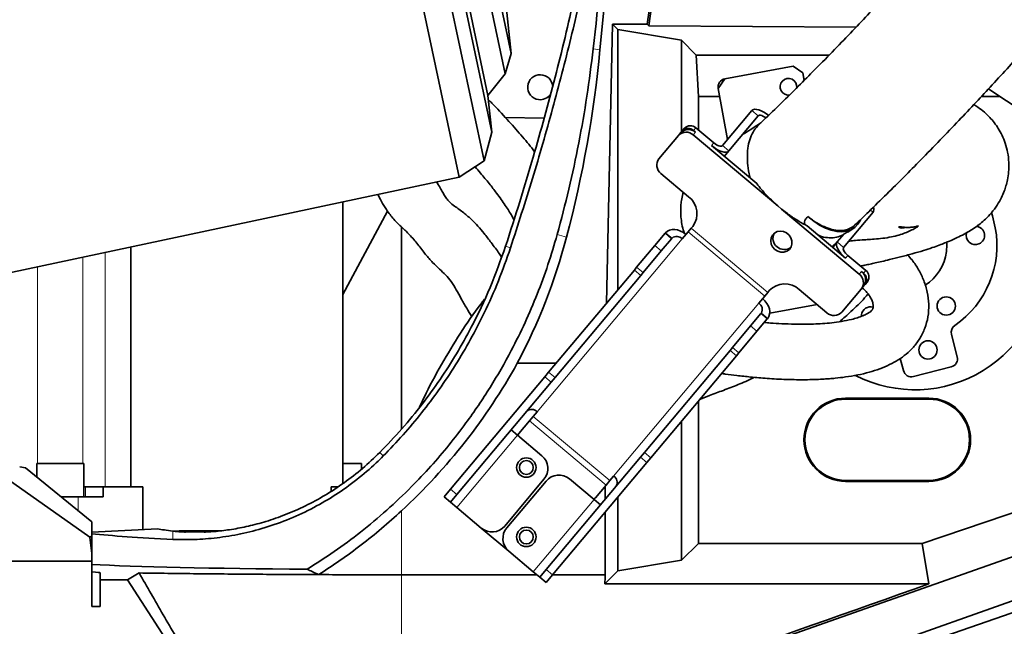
# Model space of a CAD drawing. Header units: millimetres. Extents: x 0 to 14900, y 0 to 10500.
# Tile 6 of 48: x 3296 to 3651, y 4925 to 5144. Entities that reach past the tile are written whole.
import ezdxf

# ---------------------------------------------------------------- set-up
doc = ezdxf.new("R2010")
doc.units = ezdxf.units.MM
doc.header["$LTSCALE"] = 25
doc.styles.add('SLDTEXTSTYLE0', font='TXT', dxfattribs={"width": 0.605})
doc.dimstyles.new('SLDDIMSTYLE0', dxfattribs={"dimtxt": 87.5, "dimasz": 87.5, "dimexe": 0, "dimexo": 0.0625, "dimgap": 21.875, "dimtad": 1, "dimdec": 0, "dimrnd": 1e-09, "dimzin": 12, "dimdsep": 46, "dimtxsty": 'SLDTEXTSTYLE0', "dimsah": 1, "dimcen": 0.09, "dimadec": 0, "dimazin": 3, "dimtfac": 1, "dimtofl": 0, "dimtmove": 0, "dimatfit": 3, "dimfxl": 1, "dimfrac": 2, "dimtolj": 1, "dimtzin": 12, "dimarcsym": 0})
doc.dimstyles.new('SLDDIMSTYLE1', dxfattribs={"dimtxt": 87.5, "dimasz": 87.5, "dimexe": 0, "dimexo": 0.0625, "dimgap": 21.875, "dimtad": 0, "dimtih": 1, "dimtoh": 1, "dimdec": 0, "dimrnd": 1e-09, "dimzin": 12, "dimdsep": 46, "dimtxsty": 'SLDTEXTSTYLE0', "dimsah": 1, "dimcen": 0.09, "dimadec": 0, "dimazin": 3, "dimtfac": 1, "dimtofl": 0, "dimtmove": 0, "dimatfit": 3, "dimfxl": 1, "dimfrac": 2, "dimtolj": 1, "dimtzin": 12, "dimarcsym": 0})

# ---------------------------------------------------------------- blocks, each defined once
blk = doc.blocks.new('_D')
at = {"color": 7, "linetype": 'Continuous', "lineweight": 0}
for p, q in [((2082.14, 5274.59), (2082.14, 3707.09)), ((3433.87, 4493.95), (3433.87, 3707.09)), ((2082.14, 3744.59), (3433.87, 3744.59))]:
    blk.add_line(p, q, dxfattribs=at)
at = {"color": 7, "linetype": 'Continuous', "lineweight": 18}
for points in [[(2082.14, 3744.59), (2169.64, 3732.09), (2169.64, 3757.09)], [(3433.87, 3744.59), (3346.37, 3757.09), (3346.37, 3732.09)]]:
    blk.add_solid(points, dxfattribs=at)
at = {"color": 7, "linetype": 'Continuous', "lineweight": 18, "insert": (2624.33, 3857.39), "char_height": 87.5, "attachment_point": 1, "style": 'SLDTEXTSTYLE0'}
blk.add_mtext('1352', dxfattribs=at)
blk = doc.blocks.new('_D_1')
at = {"color": 7, "linetype": 'Continuous', "lineweight": 0}
for p, q in [((1327.49, 5750.04), (1327.49, 3457.09)), ((3433.87, 4045.79), (3433.87, 3457.09)), ((1327.49, 3494.59), (3433.87, 3494.59))]:
    blk.add_line(p, q, dxfattribs=at)
at = {"color": 7, "linetype": 'Continuous', "lineweight": 18}
for points in [[(1327.49, 3494.59), (1414.99, 3482.09), (1414.99, 3507.09)], [(3433.87, 3494.59), (3346.37, 3507.09), (3346.37, 3482.09)]]:
    blk.add_solid(points, dxfattribs=at)
at = {"color": 7, "linetype": 'Continuous', "lineweight": 18, "insert": (2247, 3607.39), "char_height": 87.5, "attachment_point": 1, "style": 'SLDTEXTSTYLE0'}
blk.add_mtext('2106', dxfattribs=at)
blk = doc.blocks.new('_D_2')
at = {"color": 7, "linetype": 'Continuous', "lineweight": 0}
for p, q in [((4427.98, 5274.59), (4427.98, 3674.59)), ((3433.87, 4045.79), (3433.87, 3674.59)), ((4427.98, 3712.09), (3433.87, 3712.09))]:
    blk.add_line(p, q, dxfattribs=at)
at = {"color": 7, "linetype": 'Continuous', "lineweight": 18}
for points in [[(3433.87, 3712.09), (3521.37, 3699.59), (3521.37, 3724.59)], [(4427.98, 3712.09), (4340.48, 3724.59), (4340.48, 3699.59)]]:
    blk.add_solid(points, dxfattribs=at)
at = {"color": 7, "linetype": 'Continuous', "lineweight": 18, "insert": (3830.66, 3824.89), "char_height": 87.5, "attachment_point": 1, "style": 'SLDTEXTSTYLE0'}
blk.add_mtext('994', dxfattribs=at)
blk = doc.blocks.new('_D_3')
at = {"color": 7, "linetype": 'Continuous', "lineweight": 0}
for p, q in [((6281.38, 5372.64), (6281.38, 3420.51)), ((3433.87, 4045.79), (3433.87, 3420.51)), ((6281.38, 3458.01), (3433.87, 3458.01))]:
    blk.add_line(p, q, dxfattribs=at)
at = {"color": 7, "linetype": 'Continuous', "lineweight": 18}
for points in [[(3433.87, 3458.01), (3521.37, 3445.51), (3521.37, 3470.51)], [(6281.38, 3458.01), (6193.88, 3470.51), (6193.88, 3445.51)]]:
    blk.add_solid(points, dxfattribs=at)
at = {"color": 7, "linetype": 'Continuous', "lineweight": 18, "insert": (4723.95, 3570.8), "char_height": 87.5, "attachment_point": 1, "style": 'SLDTEXTSTYLE0'}
blk.add_mtext('2848', dxfattribs=at)

msp = doc.modelspace()

# ---------------------------------------------------------------- linework, layer by layer
at = {"color": 7, "linetype": 'Continuous', "lineweight": 35}
for p, q in [((3383.9523696, 5419.759625), (3454.6464544, 5087.1903144)), ((3394.5710658, 5418.0779233), (3463.6629616, 5093.045861)), ((3401.3370168, 5409.7228808), (3466.4454068, 5103.4306012)), ((3405.4488128, 5397.068606), (3465.0544351, 5116.6632401)), ((3414.2654194, 5392.5764578), (3471.2814947, 5124.3532126)), ((3419.2361515, 5386.7566239), (3473.4551633, 5131.691728)), ((3509.3542056, 5174.5923172), (3505.4008963, 5133.1095764)), ((3522.4319971, 5142.2730869), (3526.8899606, 5174.5923172)), ((3473.4551633, 5131.691728), (3470.6819835, 5158.0736349)), ((3522.9874533, 5141.6490905), (3524.532095, 5152.7804165)), ((3507.7400278, 5041.7783646), (3509.8679149, 5142.2730869)), ((3511.7838289, 5140.3571729), (3509.8679149, 5142.2730869)), ((3522.4319971, 5142.2730869), (3509.8679149, 5142.2730869)), ((3511.7838289, 5140.3571729), (3511.7838289, 5046.597579)), ((3534.7791346, 5136.4879366), (3511.7838289, 5140.3571729)), ((3522.4319971, 5142.2730869), (3522.9874533, 5141.6490905)), ((3522.9874533, 5141.6490905), (3597.6240379, 5141.2148782)), ((3540.0821888, 5131.1848824), (3534.7791346, 5136.4879366)), ((3534.7791346, 5136.4879366), (3534.7791346, 5103.56107)), ((3471.2814947, 5124.3532126), (3473.4551633, 5131.691728)), ((3540.0821888, 5131.1848824), (3587.9563987, 5131.1848824)), ((3540.8672282, 5116.2054394), (3540.0821888, 5131.1848824)), ((3550.3789749, 5122.6177764), (3574.9603476, 5127.1736645)), ((3578.4568189, 5124.7706064), (3574.9603476, 5127.1736645)), ((3578.4568189, 5124.7706064), (3578.9592142, 5122.0599241)), ((3465.0544351, 5116.6632401), (3471.2814947, 5124.3532126)), ((3550.3789749, 5122.6177764), (3547.9759168, 5119.1213051)), ((3551.3750359, 5100.7812995), (3547.9759168, 5119.1213051)), ((3645.383753, 5119.0367214), (3649.4673066, 5116.2054394)), ((3466.4454068, 5103.4306012), (3465.0544351, 5116.6632401)), ((3540.8672282, 5116.2054394), (3540.8672282, 5104.1424292)), ((3548.5163405, 5116.2054394), (3540.8672282, 5116.2054394)), ((3649.4673066, 5116.2054394), (3642.7533457, 5116.2054394)), ((3714.6801056, 5073.81712), (3649.4673066, 5116.2054394)), ((3560.0979551, 5111.1768697), (3549.5034575, 5098.5508392)), ((3485.2027428, 5108.4962283), (3471.3407806, 5108.6458027)), ((3562.3960884, 5109.2485069), (3551.8015909, 5096.6224764)), ((3463.6629616, 5093.045861), (3466.4454068, 5103.4306012)), ((3535.0182002, 5103.8459772), (3534.4356368, 5103.1517052)), ((3535.0182002, 5103.8459772), (3535.8331615, 5104.8172103)), ((3539.8300682, 5103.3576429), (3539.0640238, 5104.0004305)), ((3546.3903629, 5099.507969), (3539.8789851, 5104.9716636)), ((3526.6299144, 5093.8492075), (3533.6206754, 5102.1804721)), ((3533.6206754, 5102.1804721), (3534.4356368, 5103.1517052)), ((3569.4093979, 5076.8825714), (3539.0151069, 5102.3864098)), ((3561.8489735, 5084.8815876), (3545.5754015, 5098.5367359)), ((3551.8015909, 5096.6224764), (3550.1716682, 5094.6800102)), ((3454.6464544, 5087.1903144), (3463.6629616, 5093.045861)), ((3235.2761054, 5040.5588738), (3454.6464544, 5087.1903144)), ((3527.3638385, 5088.5009689), (3537.3224163, 5080.14473)), ((3412.8231496, 5078.2999563), (3412.8231496, 4976.8467789)), ((3570.8219246, 5075.6973208), (3569.4093979, 5076.8825714)), ((3598.7665734, 5052.2489763), (3570.8219246, 5075.6973208)), ((3412.8231496, 5044.8760147), (3428.8715836, 5074.9961683)), ((3593.1679908, 5061.9119455), (3603.7624883, 5074.537976)), ((3433.8725798, 5069.3007983), (3433.8725798, 4996.3836461)), ((3537.1442734, 5067.486637), (3538.2414676, 5068.794222)), ((3538.2414676, 5068.794222), (3538.7902645, 5069.4482528)), ((3579.9675288, 5069.6783146), (3579.212884, 5070.0820051)), ((3593.8362014, 5058.0411164), (3579.9675288, 5069.6783146)), ((3594.6480705, 5067.4080839), (3596.5993075, 5068.664092)), ((3525.1584841, 5062.5368724), (3528.8683982, 5066.958176)), ((3531.1665316, 5065.0298131), (3527.4566174, 5060.6085096)), ((3528.8683982, 5066.958176), (3529.0484806, 5067.1727898)), ((3531.1665316, 5065.0298131), (3531.346614, 5065.244427)), ((3537.1442734, 5067.486637), (3535.0083057, 5064.9410898)), ((3590.8698575, 5063.8403083), (3593.3483922, 5066.7941109)), ((3594.620168, 5067.453782), (3593.3483922, 5066.7941109)), ((3336.4556172, 5062.0665498), (3336.4556172, 4975.5923172)), ((3518.606502, 5054.7285242), (3525.1584841, 5062.5368724)), ((3588.9636846, 5062.1296435), (3591.1814345, 5064.2272965)), ((3590.8698575, 5063.8403083), (3589.2399348, 5061.8978421)), ((3589.9321742, 5062.8551297), (3589.9353071, 5062.8382264)), ((3520.9046353, 5052.8001614), (3527.4566174, 5060.6085096)), ((3601.1625406, 5053.5486549), (3594.6511628, 5059.0123496)), ((3517.7712214, 5053.7330756), (3518.606502, 5054.7285242)), ((3486.9093529, 5016.953333), (3517.7712214, 5053.7330756)), ((3489.2074863, 5015.0249701), (3520.0693547, 5051.8047128)), ((3520.9046353, 5052.8001614), (3520.0693547, 5051.8047128)), ((3600.3475792, 5052.5774218), (3599.5815348, 5053.2202094)), ((3577.1567273, 5046.7197743), (3587.1153051, 5038.3635354)), ((3592.5097365, 5038.5694731), (3599.5004975, 5046.9007376)), ((3600.3154589, 5047.8719708), (3599.5004975, 5046.9007376)), ((3600.8980223, 5048.5662428), (3600.3154589, 5047.8719708)), ((3601.7129836, 5049.5374759), (3600.8980223, 5048.5662428)), ((3562.5859057, 5041.8007359), (3564.7218733, 5044.346283)), ((3565.8190675, 5045.6538681), (3564.7218733, 5044.346283)), ((3566.3678645, 5046.3078988), (3565.8190675, 5045.6538681)), ((3583.6028308, 5041.3108513), (3566.5504449, 5038.1503783)), ((3559.630484, 5033.61143), (3563.3403982, 5038.0327335)), ((3565.6385315, 5036.1043707), (3561.9286173, 5031.6830672)), ((3563.3403982, 5038.0327335), (3563.5204806, 5038.2473474)), ((3565.6385315, 5036.1043707), (3565.8186139, 5036.3189845)), ((3599.5770173, 5037.6163665), (3599.5498574, 5037.1015218)), ((3553.0785019, 5025.8030818), (3559.630484, 5033.61143)), ((3555.3766353, 5023.874719), (3561.9286173, 5031.6830672)), ((3634.0707763, 5022.4976211), (3631.9944106, 5030.5263318)), ((3552.2432213, 5024.8076331), (3553.0785019, 5025.8030818)), ((3521.3813529, 4988.0278905), (3552.2432213, 5024.8076331)), ((3523.6794862, 4986.0995277), (3554.5413547, 5022.8792703)), ((3555.3766353, 5023.874719), (3554.5413547, 5022.8792703)), ((3613.5613608, 5021.9230635), (3614.7078235, 5017.490021)), ((3475.5998033, 5020.1486614), (3489.5905518, 5020.1486614)), ((3618.3634065, 5015.3367181), (3631.9174734, 5018.8420381)), ((3451.5397391, 4974.8014686), (3485.5278112, 5015.3068757)), ((3485.5278112, 5015.3068757), (3486.9093529, 5016.953333)), ((3489.2074863, 5015.0249701), (3487.8259446, 5013.3785129)), ((3453.8378724, 4972.8731057), (3487.8259446, 5013.3785129)), ((3252.460943, 5006.3295518), (3321.6739757, 4957.5428923)), ((3540.8672282, 5006.583081), (3540.8672282, 4955.2847914)), ((3623.8725798, 5007.5923172), (3593.8725798, 5007.5923172)), ((3623.8725798, 5007.2254628), (3593.8725798, 5007.2254628)), ((3480.0114489, 4999.3983881), (3481.3750074, 5001.0234138)), ((3482.7385658, 5002.6484395), (3481.3750074, 5001.0234138)), ((3476.2004048, 4994.8565626), (3480.0114489, 4999.3983881)), ((3534.7791346, 4999.3275736), (3534.7791346, 4949.1966978)), ((3475.6679021, 4994.2219506), (3473.3697688, 4996.1503134)), ((3475.6679021, 4994.2219506), (3484.4774132, 4986.8298931)), ((3486.011739, 4945.8760261), (3519.9998112, 4986.3814333)), ((3519.9998112, 4986.3814333), (3521.3813529, 4988.0278905)), ((3296.3828794, 4982.8321602), (3298.4191829, 4982.4923172)), ((3302.4997731, 4984.0923172), (3302.4997731, 4979.1766987)), ((3302.4997731, 4984.0923172), (3310.9997731, 4984.0923172)), ((3310.9997731, 4984.0923172), (3319.4997731, 4984.0923172)), ((3319.4997731, 4972.0923172), (3319.4997731, 4984.0923172)), ((3412.8231496, 4984.0923172), (3419.4997731, 4984.0923172)), ((3419.4997731, 4982.0033192), (3419.4997731, 4984.0923172)), ((3488.3098723, 4943.9476633), (3522.2979445, 4984.4530704)), ((3523.6794862, 4986.0995277), (3522.2979445, 4984.4530704)), ((3298.4191829, 4982.4923172), (3322.3725798, 4963.0293664)), ((3508.9526073, 4977.8830599), (3510.3161657, 4979.5080855)), ((3451.4665994, 4879.161723), (3734.6599151, 4978.8503123)), ((3485.2169542, 4978.3769008), (3471.0756268, 4961.523923)), ((3485.9829986, 4977.7341132), (3471.8416712, 4960.8811354)), ((3503.245502, 4971.0815966), (3494.4359909, 4978.4736542)), ((3507.5890489, 4976.2580342), (3503.7780047, 4971.7162086)), ((3507.282038, 4971.2249814), (3507.282038, 4975.8921528)), ((3508.9526073, 4977.8830599), (3507.5890489, 4976.2580342)), ((3593.8725798, 4977.9591717), (3623.8725798, 4977.9591717)), ((3593.8725798, 4977.5923172), (3623.8725798, 4977.5923172)), ((3320.0930399, 4975.5923172), (3319.4997731, 4975.5923172)), ((3326.4700889, 4975.5923172), (3320.0930399, 4975.5923172)), ((3326.4700889, 4972.0923172), (3326.4700889, 4975.5923172)), ((3326.4700889, 4975.5923172), (3335.3188051, 4975.5923172)), ((3335.3188051, 4975.5923172), (3336.4556172, 4975.5923172)), ((3336.4556172, 4975.5923172), (3340.6982579, 4975.5923172)), ((3340.6982579, 4975.5923172), (3340.6982579, 4960.2461497)), ((3408.5805089, 4975.5923172), (3410.9091949, 4975.5923172)), ((3408.5805089, 4975.5923172), (3408.5805089, 4974.0660286)), ((3449.2168567, 4972.0331652), (3451.5397391, 4974.8014686)), ((3453.8378724, 4972.8731057), (3451.51499, 4970.1048024)), ((3311.2186463, 4972.0923172), (3317.4997731, 4972.0923172)), ((3317.4997731, 4972.0923172), (3326.4700889, 4972.0923172)), ((3451.51499, 4970.1048024), (3449.2168567, 4972.0331652)), ((3451.51499, 4970.1048024), (3453.8131234, 4968.1764395)), ((3505.5436354, 4969.1532338), (3503.245502, 4971.0815966)), ((3511.7838289, 4971.9228353), (3511.7838289, 4945.3274615)), ((3663.6801056, 4969.5972654), (3621.3957226, 4955.2847914)), ((3743.3652557, 4966.3643585), (3437.492621, 4857.8248861)), ((3462.6226345, 4960.784382), (3453.8131234, 4968.1764395)), ((3507.282038, 4943.9625138), (3507.282038, 4966.5578099)), ((3322.3725798, 4957.8753985), (3322.3725798, 4963.0293664)), ((3620.9979916, 4918.8083546), (3746.5215311, 4962.5961826)), ((3346.1717381, 4960.5330027), (3322.3725798, 4959.2857416)), ((3353.8485472, 4959.8088822), (3351.6584718, 4959.674322)), ((3368.6450582, 4959.8088822), (3353.8485472, 4959.8088822)), ((3472.5812122, 4952.4281431), (3462.6226345, 4960.784382)), ((3322.3725798, 4957.8753985), (3321.6739757, 4957.5428923)), ((3321.6739757, 4957.5428923), (3322.3725798, 4951.6492656)), ((3322.3725798, 4957.8753985), (3322.3725798, 4951.6492656)), ((3540.8672282, 4955.2847914), (3534.7791346, 4949.1966978)), ((3621.3957226, 4955.2847914), (3540.8672282, 4955.2847914)), ((3621.3957226, 4955.2847914), (3623.7995595, 4940.6853334)), ((3322.3725798, 4948.8530112), (3322.3725798, 4951.6492656)), ((3472.5812122, 4952.4281431), (3481.3907233, 4945.0360856)), ((3290.6095572, 4948.8530112), (3322.3725798, 4948.8530112)), ((3322.3725798, 4932.4923172), (3322.3725798, 4948.8530112)), ((3534.7791346, 4949.1966978), (3511.7838289, 4945.3274615)), ((3325.3725798, 4942.1792339), (3325.3725798, 4944.6394608)), ((3335.1763836, 4942.1792339), (3339.4060782, 4944.6143539)), ((3433.8725798, 4943.9625138), (3482.6701563, 4943.9625138)), ((3481.3907233, 4945.0360856), (3483.6888566, 4943.1077227)), ((3483.6888566, 4943.1077227), (3486.011739, 4945.8760261)), ((3488.3098723, 4943.9476633), (3485.98699, 4941.1793599)), ((3488.3223334, 4943.9625138), (3507.282038, 4943.9625138)), ((3511.7838289, 4945.3274615), (3507.1417008, 4940.6853334)), ((3325.3725798, 4942.1792339), (3325.3725798, 4932.4923172)), ((3325.3725798, 4942.1792339), (3335.1763836, 4942.1792339)), ((3376.3634824, 4878.7566635), (3335.1763836, 4942.1792339)), ((3485.98699, 4941.1793599), (3483.6888566, 4943.1077227)), ((3623.7995595, 4940.6853334), (3507.1417008, 4940.6853334)), ((3322.3725798, 4932.4923172), (3325.3725798, 4932.4923172))]:
    msp.add_line(p, q, dxfattribs=at)
at = {"color": 8, "linetype": 'Continuous', "lineweight": 18}
for p, q in [((3502.9399367, 5133.3965679), (3505.4008963, 5133.1095764)), ((3562.3960884, 5109.2485069), (3560.0979551, 5111.1768697)), ((3539.8789851, 5104.9716636), (3539.0640238, 5104.0004305)), ((3539.8300682, 5103.3576429), (3539.0151069, 5102.3864098)), ((3545.5754015, 5098.5367359), (3546.3903629, 5099.507969)), ((3549.5034575, 5098.5508392), (3551.8015909, 5096.6224764)), ((3603.7624883, 5074.537976), (3602.7972247, 5075.3479283)), ((3565.8190675, 5045.6538681), (3538.2414676, 5068.794222)), ((3482.7385658, 5002.6484395), (3535.0083057, 5064.9410898)), ((3489.979982, 5066.5003669), (3493.3552904, 5065.5360779)), ((3528.8683982, 5066.958176), (3531.1665316, 5065.0298131)), ((3531.346614, 5065.244427), (3529.0484806, 5067.1727898)), ((3564.7218733, 5044.346283), (3537.1442734, 5067.486637)), ((3473.1651722, 5061.7027913), (3471.3874802, 5062.3029649)), ((3527.4566174, 5060.6085096), (3525.1584841, 5062.5368724)), ((3590.8698575, 5063.8403083), (3593.1679908, 5061.9119455)), ((3319.1695023, 4984.0923172), (3319.1695023, 5058.3920494)), ((3327.1483178, 5060.088102), (3327.1483178, 4975.5923172)), ((3594.6511628, 5059.0123496), (3593.8362014, 5058.0411164)), ((3302.830044, 5054.9187792), (3302.830044, 4984.0923172)), ((3518.606502, 5054.7285242), (3520.9046353, 5052.8001614)), ((3520.0693547, 5051.8047128), (3517.7712214, 5053.7330756)), ((3598.7665734, 5052.2489763), (3599.5815348, 5053.2202094)), ((3600.3475792, 5052.5774218), (3601.1625406, 5053.5486549)), ((3562.5859057, 5041.8007359), (3510.3161657, 4979.5080855)), ((3563.3403982, 5038.0327335), (3565.6385315, 5036.1043707)), ((3563.5204806, 5038.2473474), (3565.8186139, 5036.3189845)), ((3561.9286173, 5031.6830672), (3559.630484, 5033.61143)), ((3553.0785019, 5025.8030818), (3555.3766353, 5023.874719)), ((3554.5413547, 5022.8792703), (3552.2432213, 5024.8076331)), ((3487.8259446, 5013.3785129), (3485.5278112, 5015.3068757)), ((3486.9093529, 5016.953333), (3489.2074863, 5015.0249701)), ((3593.8725798, 5007.2254628), (3593.8725798, 5007.5923172)), ((3623.8725798, 5007.2254628), (3623.8725798, 5007.5923172)), ((3508.9526073, 4977.8830599), (3481.3750074, 5001.0234138)), ((3507.5890489, 4976.2580342), (3480.0114489, 4999.3983881)), ((3453.8131234, 4968.1764395), (3475.6679021, 4994.2219506)), ((3427.3474042, 4986.7641917), (3426.0733793, 4988.0224142)), ((3522.2979445, 4984.4530704), (3519.9998112, 4986.3814333)), ((3521.3813529, 4988.0278905), (3523.6794862, 4986.0995277)), ((3593.8725798, 4977.9591717), (3593.8725798, 4977.5923172)), ((3623.8725798, 4977.9591717), (3623.8725798, 4977.5923172)), ((3320.0930399, 4972.0923172), (3320.0930399, 4975.5923172)), ((3451.5397391, 4974.8014686), (3453.8378724, 4972.8731057)), ((3317.4997731, 4972.0923172), (3317.4997731, 4966.9886878)), ((3503.245502, 4971.0815966), (3481.3907233, 4945.0360856)), ((3433.8725798, 4966.9499063), (3433.8725798, 4943.9625138)), ((3351.5794811, 4956.7311331), (3351.5794811, 4959.6825977)), ((3433.8725798, 4879.7669106), (3433.8725798, 4943.9625138)), ((3486.011739, 4945.8760261), (3488.3098723, 4943.9476633))]:
    msp.add_line(p, q, dxfattribs=at)
at = {"color": 7, "linetype": 'Continuous', "lineweight": 35, "flags": 128}
for points in [[(3566.3241444, 5109.2626103), (3565.3961388, 5109.9776962), (3564.4411588, 5110.5906539), (3563.495904, 5111.0779277), (3562.5966998, 5111.420792), (3561.7781022, 5111.6060707), (3561.0715694, 5111.6266436), (3560.5042532, 5111.4817202), (3560.0979551, 5111.1768697)], [(3565.1890871, 5108.5445942), (3565.0451802, 5108.6489201), (3564.5676903, 5108.955399), (3564.0950628, 5109.1990359), (3563.6454607, 5109.370468), (3563.236162, 5109.4631074), (3562.8828956, 5109.4733938), (3562.5992374, 5109.4009321), (3562.3960884, 5109.2485069)], [(3551.8015909, 5096.6224764), (3551.3952928, 5096.317626), (3550.8279765, 5096.1727025), (3550.1214437, 5096.1932755), (3549.3028461, 5096.3785542), (3548.403642, 5096.7214185), (3547.4583871, 5097.2086923), (3546.5034072, 5097.8216499), (3545.5754015, 5098.5367359)], [(3549.5034575, 5098.5508392), (3549.3003085, 5098.398414), (3549.0166504, 5098.3259523), (3548.663384, 5098.3362388), (3548.2540852, 5098.4288781), (3547.8044831, 5098.6003103), (3547.3318557, 5098.8439472), (3546.8543657, 5099.150426), (3546.3903629, 5099.507969)], [(3599.3256346, 5071.8604423), (3599.2164003, 5071.6397099), (3598.2922416, 5070.201545), (3597.1411001, 5069.0526417), (3595.7800899, 5068.2100812), (3594.2294456, 5067.68639), (3592.5122211, 5067.489354), (3590.6539467, 5067.6219026), (3588.68225, 5068.082065), (3586.6264446, 5068.863), (3584.5170948, 5069.9530972), (3582.3855609, 5071.3361499), (3580.2635328, 5072.9915957)], [(3647.7865015, 5068.9705606), (3646.8052788, 5073.2207031), (3646.4785298, 5074.3474225)], [(3536.3718642, 5066.5661155), (3535.4227762, 5067.2560765), (3534.4053596, 5067.7946251), (3533.3587132, 5068.161065), (3532.3230588, 5068.3413143), (3531.3381962, 5068.3284461), (3530.441973, 5068.1229548), (3529.6688307, 5067.7327375), (3529.0484806, 5067.1727898)], [(3568.3953967, 5061.1700083), (3569.4021056, 5060.5355267), (3570.5264173, 5060.204178), (3571.6684317, 5060.205404), (3572.7266758, 5060.5390958), (3573.60712, 5061.1756035), (3574.2315331, 5062.0583704), (3574.544433, 5063.108959), (3574.5180174, 5064.2340198), (3574.1546333, 5065.3335861), (3573.4865691, 5066.3099568), (3572.5731851, 5067.076377), (3571.4956395, 5067.5647469), (3570.349677, 5067.7316726), (3569.2371214, 5067.5623222), (3568.2568282, 5067.0717431), (3567.4959006, 5066.3035254), (3567.0219505, 5065.3259287), (3566.8770904, 5064.2258167), (3567.0741917, 5063.1009392), (3567.5957411, 5062.0512465), (3568.3953967, 5061.1700083)], [(3589.8130867, 5062.5808979), (3589.9279197, 5062.807429), (3589.9532039, 5063.0309586)], [(3593.8362014, 5058.0411164), (3592.9708328, 5058.8308502), (3592.2013568, 5059.6648829), (3591.557344, 5060.511163), (3591.0635434, 5061.3371685), (3590.7389315, 5062.1111564), (3590.595983, 5062.8033829), (3590.6401913, 5063.3872461), (3590.8698575, 5063.8403083)], [(3594.6511628, 5059.0123496), (3594.2184785, 5059.4072165), (3593.8337405, 5059.8242328), (3593.5117341, 5060.2473728), (3593.2648338, 5060.6603756), (3593.1025278, 5061.0473696), (3593.0310536, 5061.3934828), (3593.0531577, 5061.6854144), (3593.1679908, 5061.9119455)], [(3630.2271424, 5060.373372), (3630.3706106, 5062.8510624), (3630.3346631, 5063.7270985)], [(3565.8186139, 5036.3189845), (3566.262332, 5037.027144), (3566.5123664, 5037.8563011), (3566.5591083, 5038.7745918), (3566.4007614, 5039.7467267), (3566.043411, 5040.7353471), (3565.5007898, 5041.7024611), (3564.7937505, 5042.6109029), (3563.9494641, 5043.4257615)]]:
    msp.add_lwpolyline(points, dxfattribs=at)
at = {"color": 7, "linetype": 'Continuous', "lineweight": 35}
for centre, radius in [((3630.1135191, 5040.7751004), 3.3), ((3623.5453098, 5024.9424093), 3.3), ((3478.8725798, 4982.5923172), 3.5), ((3478.8725798, 4982.5923172), 2.5), ((3478.8725798, 4957.5923172), 3.5), ((3478.8725798, 4957.5923172), 2.5)]:
    msp.add_circle(centre, radius, dxfattribs=at)
at = {"color": 7, "linetype": 'Continuous', "lineweight": 18}
msp.add_arc((3753.8725798, 5324.5923172), 1671.7300171, 98.5950103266, 211.4049896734, dxfattribs=at)
at = {"color": 7, "linetype": 'Continuous', "lineweight": 35}
for centre, radius, start, end in [((3483.8725798, 5119.5923172), 4.5, 1.901919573, 262.442926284), ((3550.9256815, 5119.6680117), 3, 100.5, 190.5), ((3573.2862316, 5119.7441736), 3, 352.326650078, 280.5), ((3483.8725798, 5119.5923172), 4.5, 262.442926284, 325.004879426), ((3536.4213587, 5099.573163), 3.8264719, 47.3246633, 137.047859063), ((3537.23632, 5100.5443961), 3.8264719, 47.3246633, 137.047859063), ((3537.1187126, 5101.8904954), 2.8698539, 47.3246633, 137.047859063), ((3537.933674, 5102.8617285), 2.8698539, 47.3246633, 137.047859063), ((3529.6839462, 5091.5438274), 3.8264719, 142.952140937, 232.6753367), ((3532.6822011, 5074.059013), 7.6529438, 322.952140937, 52.6753367), ((3602.0549969, 5075.5380907), 1.978827, 329.641569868, 22.093233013), ((3613.3725798, 5062.5923172), 35, 304.505190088, 10.5), ((3640.6373134, 5066.1817875), 3.3, 292.5, 84.481270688), ((3533.016591, 5063.1508531), 2.6780357, 41.950533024, 128.578246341), ((3571.7682887, 5065.1896644), 4.0604377, 154.084668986, 305.915331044), ((3640.6373134, 5066.1817875), 3.3, 161.383522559, 292.5), ((3618.8725798, 5057.5923172), 47, 242.932367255, 0), ((3613.3725798, 5062.5923172), 17, 302.688950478, 352.5), ((3596.4464658, 5049.2061178), 3.8264719, 322.952140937, 52.6753367), ((3597.2614271, 5050.1773509), 3.8264719, 322.952140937, 52.6753367), ((3598.6074985, 5050.2952779), 2.8698539, 322.952140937, 52.6753367), ((3599.4224598, 5051.266511), 2.8698539, 322.952140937, 52.675336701), ((3571.969231, 5041.0932807), 7.6529438, 47.3246633, 137.047859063), ((3561.1687243, 5039.5284084), 2.6780357, 331.421753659, 58.049466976), ((3602.8487854, 5037.1856301), 3.3, 73.08411459, 172.5), ((3589.7090533, 5041.1767822), 3.8264719, 227.3246633, 317.047859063), ((3634.8988535, 5031.2774719), 3, 124.505190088, 194.5), ((3631.1663334, 5021.7464811), 3, 284.5, 14.5), ((3288.255479, 5124.1308714), 214.2666466, 312.81293584, 330.968296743), ((3617.6122665, 5018.241161), 3, 194.5, 284.5), ((3593.8725798, 4992.5923172), 15, 90, 270), ((3593.8725798, 4992.5923172), 14.6331455, 90, 270), ((3623.8725798, 4992.5923172), 15, 270, 90), ((3623.8725798, 4992.5923172), 14.6331455, 270, 90), ((3480.7468511, 5000.8582027), 2.6780357, 41.950533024, 128.578246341), ((3477.7324937, 4993.5709874), 2, 140, 164.469800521), ((3480.6206875, 4982.2336264), 6, 320, 50), ((3490.5792653, 4973.8773875), 6, 50, 140), ((3508.8989844, 4977.2357581), 2.6780357, 331.421753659, 58.049466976), ((3502.2459158, 4973.0017839), 2, 295.530199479, 320), ((3466.4793601, 4965.3806487), 6, 230, 320), ((3476.4379379, 4957.0244097), 6, 140, 230)]:
    msp.add_arc(centre, radius, start, end, dxfattribs=at)
for centre, major_axis, ratio, start_param, end_param in [((3433.8725798, 4587.7365755), (123.8323255, 1064.7821136), 0.0060541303, 5.2511419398, 5.3587495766), ((3085.3725798, 5173.1562713), (0, 422.0268455), 0.9997758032, 4.4545330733, 4.6173546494), ((3288.255479, 5119.63857), (0, 212.1600356), 0.9997758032, 4.2243009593, 4.4545330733), ((3433.8725798, 4961.5923172), (124, 0), 0.0524077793, 3.594466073, 3.9866959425), ((3433.8725798, 4961.5923172), (90, 0), 0.0524077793, 3.3681129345, 3.5584453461), ((3433.8725798, 4949.0923172), (124, 0), 0.0261859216, 3.594466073, 4.4348317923), ((3293.8725798, 4944.6394608), (31.5, 0), 0.0261859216, 0, 0.4399759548), ((3551.7016581, 4248.6724402), (0, 1096.2731376), 0.0524077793, 0.8837832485, 0.8876436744), ((1440.3519055, 4248.6724402), (3243.7011487, 1094.9241264), 0.0167612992, 5.3754299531, 5.4451560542)]:
    msp.add_ellipse(centre, major_axis=major_axis, ratio=ratio, start_param=start_param, end_param=end_param, dxfattribs=at)
for points, knots in [([(3785.6336352, 5401.3389894), (3784.5538933, 5399.3695782), (3780.8904193, 5392.6875311), (3774.5551054, 5381.6645992), (3766.8078145, 5368.3472653), (3759.204311, 5355.5301956), (3751.7649304, 5343.16796), (3744.0767304, 5330.5812377), (3736.1494697, 5317.8250398), (3727.9676923, 5304.9479234), (3719.9585528, 5292.678152), (3712.0548152, 5280.9530825), (3704.2351136, 5269.8012654), (3696.5692337, 5259.2672893), (3689.1961264, 5249.4363974), (3682.1828841, 5240.2998535), (3675.5893321, 5231.8329888), (3669.4629708, 5224.0581261), (3663.9043045, 5217.0878837), (3659.0091583, 5211.0193725), (3654.8415615, 5205.908419), (3651.3947642, 5201.7231472), (3648.8667117, 5198.6800996), (3647.1286455, 5196.6007221), (3646.004317, 5195.2604664), (3644.9168054, 5193.9677981), (3643.5918161, 5192.3978176), (3641.7879584, 5190.269889), (3639.4077787, 5187.4784435), (3636.3703174, 5183.9426241), (3632.601561, 5179.5960446), (3628.087562, 5174.4470518), (3622.8253141, 5168.5199819), (3616.8132761, 5161.8431769), (3610.705438, 5155.1640087), (3604.6112482, 5148.5995246), (3598.629035, 5142.2472795), (3592.2233787, 5135.550529), (3585.9023892, 5129.0533756), (3579.7085785, 5122.7892946), (3573.6852063, 5116.7942835), (3567.9168199, 5111.1361582), (3564.2490415, 5107.6176614), (3562.6040093, 5106.0395833)], [0, 0, 0, 0, 0.0176400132, 0.0598510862, 0.1012400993, 0.1416975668, 0.1810753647, 0.2192277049, 0.2624538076, 0.3036668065, 0.3428004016, 0.379861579, 0.4156128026, 0.4493392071, 0.4810435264, 0.5107035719, 0.5383012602, 0.5638745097, 0.5870473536, 0.6069911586, 0.623889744, 0.6377848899, 0.6487030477, 0.6543353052, 0.6586529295, 0.6621798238, 0.6673598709, 0.6745017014, 0.6837177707, 0.6957153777, 0.7106171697, 0.7284302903, 0.7491741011, 0.7728877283, 0.799644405, 0.8217887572, 0.8458054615, 0.8718114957, 0.899962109, 0.9241600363, 0.9499791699, 0.9775651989, 1, 1, 1, 1]), ([(3597.2143188, 5069.9632858), (3598.8650166, 5071.547266), (3602.6103253, 5075.1411975), (3608.5276329, 5080.942061), (3614.7699846, 5087.1482215), (3621.2044211, 5093.6461535), (3627.7865628, 5100.3998606), (3634.46881, 5107.373645), (3640.7173564, 5113.9993266), (3646.7697041, 5120.5132793), (3652.5825514, 5126.8625018), (3658.1096164, 5132.9883063), (3663.0623682, 5138.5490656), (3667.4445484, 5143.5246741), (3671.2598584, 5147.8986101), (3674.5115495, 5151.6569099), (3677.3110197, 5154.9144127), (3679.661952, 5157.6657727), (3681.5823541, 5159.9241076), (3682.9982026, 5161.5951306), (3684.1479984, 5162.9556069), (3685.3163667, 5164.3411282), (3687.1149941, 5166.4799896), (3689.7477834, 5169.6251725), (3693.3544938, 5173.9654545), (3697.7286893, 5179.2821969), (3702.8620897, 5185.6035128), (3708.6633348, 5192.8659926), (3714.9960008, 5200.9509767), (3721.7133156, 5209.7252935), (3728.7541946, 5219.1390853), (3736.0977519, 5229.1303525), (3743.7718394, 5239.7130056), (3751.812077, 5250.9158625), (3760.2768325, 5262.8462735), (3769.1475444, 5275.6275227), (3778.3429142, 5289.3006961), (3787.7656064, 5303.9007801), (3797.2532886, 5319.3553643), (3806.7071309, 5335.6593696), (3816.0072413, 5352.7947868), (3823.8469332, 5368.1270428), (3828.3918232, 5377.7610536), (3830.1132052, 5381.4099456)], [0, 0, 0, 0, 0.0213710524, 0.0484893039, 0.0739286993, 0.0978217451, 0.1256799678, 0.1514658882, 0.1753110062, 0.1973158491, 0.2203059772, 0.2410711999, 0.2596699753, 0.2761407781, 0.2905051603, 0.3027732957, 0.3129481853, 0.3222591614, 0.329500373, 0.3348184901, 0.3384067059, 0.3426281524, 0.3481771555, 0.3589993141, 0.3728359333, 0.3897078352, 0.4096392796, 0.4327298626, 0.4581391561, 0.4854443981, 0.5147054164, 0.5460010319, 0.5787642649, 0.6135482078, 0.6503464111, 0.6891426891, 0.7307642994, 0.7744073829, 0.8200375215, 0.8676249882, 0.9171527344, 0.9686215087, 1, 1, 1, 1]), ([(3510.3655147, 5229.4933838), (3509.4198707, 5222.9128777), (3507.0864381, 5206.6750901), (3502.3782533, 5180.8466804), (3496.3439756, 5151.9671934), (3489.3740679, 5123.1328404), (3482.6429123, 5098.6065408), (3476.5771108, 5078.3400188), (3473.1176477, 5067.6495476), (3471.3874802, 5062.3029649)], [0, 0, 0, 0, 0.1166840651, 0.2879248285, 0.4605126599, 0.6331417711, 0.8057120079, 0.9028315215, 1, 1, 1, 1]), ([(3473.1651722, 5061.7027913), (3475.8527343, 5070.0263683), (3481.227908, 5086.6736758), (3488.4365266, 5111.8849885), (3495.0235598, 5137.2673528), (3500.9566649, 5162.8963674), (3506.2022177, 5188.7466542), (3510.1739137, 5210.7021317), (3512.1318274, 5224.0694182), (3512.8097774, 5228.6979943)], [0, 0, 0, 0, 0.15234821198, 0.30469923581, 0.45751769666, 0.61033721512, 0.76437502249, 0.91841215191, 1, 1, 1, 1]), ([(3489.979982, 5066.5003669), (3491.4298927, 5071.9563044), (3494.332113, 5082.8772057), (3497.8559542, 5099.5233019), (3500.8246958, 5116.3559164), (3502.2344048, 5127.7127123), (3502.9399367, 5133.3965679)], [0, 0, 0, 0, 0.2489153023, 0.49824241, 0.7488800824, 1, 1, 1, 1]), ([(3481.869183, 5096.3411169), (3481.6832373, 5096.584999), (3480.1826813, 5098.5530937), (3476.889481, 5102.4557508), (3471.9363087, 5108.058386), (3467.9822997, 5112.3197761), (3465.6315538, 5114.6822527), (3465.2190976, 5115.0967671)], [0, 0, 0, 0, 0.04042403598, 0.32621635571, 0.62443669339, 0.93410456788, 1, 1, 1, 1]), ([(3599.2502414, 5055.1532643), (3599.7832914, 5055.2644405), (3600.9309549, 5055.5038043), (3602.6833366, 5055.881222), (3604.6963582, 5056.3227839), (3607.0353933, 5056.8504459), (3610.090321, 5057.5651223), (3613.7911448, 5058.4789902), (3617.9012582, 5059.5763203), (3621.7272493, 5060.7010344), (3624.9412479, 5061.7471582), (3627.4870606, 5062.6555526), (3629.5459879, 5063.4517467), (3631.440255, 5064.2341196), (3633.5865291, 5065.1797915), (3635.9780251, 5066.3446811), (3638.3026658, 5067.6328448), (3640.3879969, 5068.9629736), (3642.3664204, 5070.4239322), (3644.3726309, 5072.1636254), (3646.4803638, 5074.3804639), (3648.4306263, 5076.9910805), (3649.940153, 5079.6369497), (3650.9550214, 5081.9588515), (3651.680962, 5084.1166424), (3652.248585, 5086.4142082), (3652.6571035, 5089.2455362), (3652.7251409, 5092.5799847), (3652.3085521, 5096.0665635), (3651.454557, 5099.32455), (3650.3003856, 5102.1942467), (3648.9472096, 5104.6816298), (3647.4532801, 5106.8376749), (3645.7767018, 5108.8082302), (3643.8219857, 5110.6688229), (3641.8749813, 5112.2146033), (3640.5379486, 5113.0118302), (3640.0462858, 5113.3049919)], [0, 0, 0, 0, 0.01552570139, 0.03342703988, 0.05144813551, 0.07476177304, 0.10265385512, 0.14279292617, 0.18745541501, 0.23207107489, 0.26965976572, 0.30113234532, 0.32734128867, 0.34967164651, 0.37695822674, 0.41184423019, 0.44755471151, 0.47740489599, 0.5025713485, 0.52950796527, 0.56057728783, 0.59532651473, 0.62608259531, 0.65087512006, 0.66974841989, 0.69121808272, 0.71823837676, 0.75111868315, 0.78584548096, 0.81792969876, 0.84716117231, 0.8743695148, 0.89970288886, 0.92376131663, 0.95096680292, 0.98196917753, 1, 1, 1, 1]), ([(3563.3120227, 5106.7082303), (3562.3800719, 5106.1134071), (3560.2213792, 5104.7356084), (3558.0720662, 5103.3797734), (3556.9916534, 5102.7017996), (3556.794678, 5102.5781948)], [0, 0, 0, 0, 0.38316992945, 0.88754267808, 1, 1, 1, 1]), ([(3562.6255997, 5106.0188447), (3562.0370143, 5105.3993235), (3560.797367, 5104.0945211), (3559.5206272, 5101.5004386), (3558.6853392, 5098.4379975), (3558.3889428, 5095.0450608), (3558.6060405, 5091.3328326), (3559.054024, 5088.6194305), (3559.38361, 5087.0849861), (3559.4189069, 5086.9206556)], [0, 0, 0, 0, 0.1513186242, 0.3186992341, 0.4813926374, 0.6487788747, 0.8118990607, 0.979855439, 1, 1, 1, 1]), ([(3460.3938916, 5090.9228447), (3461.060071, 5090.1653595), (3462.8647915, 5088.1132862), (3465.462354, 5084.9398307), (3468.5324139, 5080.9919329), (3471.3163824, 5077.0493779), (3473.42267, 5073.7647855), (3474.1719346, 5072.2624752), (3474.4145072, 5071.7761058)], [0, 0, 0, 0, 0.104458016, 0.2829831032, 0.4500405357, 0.6804007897, 0.896530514, 1, 1, 1, 1]), ([(3469.9293432, 5058.4168095), (3469.6614594, 5058.8232991), (3468.5403238, 5060.5245216), (3466.3909564, 5063.39704), (3463.8169564, 5066.7583906), (3461.5286533, 5069.4651042), (3459.1816094, 5071.9339528), (3456.187844, 5074.5552143), (3453.2507096, 5076.5479029), (3451.3109882, 5078.0978926), (3450.1103731, 5079.4720716), (3449.1950521, 5080.8806719), (3448.3204422, 5082.4597331), (3447.4400697, 5084.019), (3446.8032263, 5085.0718773), (3446.5614023, 5085.4716791)], [0, 0, 0, 0, 0.0414548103, 0.1734948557, 0.2824934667, 0.3713097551, 0.4514185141, 0.5525316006, 0.6681517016, 0.7440705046, 0.8035284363, 0.8568531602, 0.9109943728, 0.9662025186, 1, 1, 1, 1]), ([(3569.4093979, 5076.8825714), (3568.3844366, 5077.809782), (3566.3043038, 5079.6915322), (3563.788853, 5082.4167649), (3562.4151831, 5084.1621582), (3561.8489735, 5084.8815876)], [0, 0, 0, 0, 0.3634558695, 0.7376244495, 1, 1, 1, 1]), ([(3425.425667, 5080.9788668), (3425.8270022, 5080.1327827), (3426.7248889, 5078.2398822), (3428.5613425, 5075.2620378), (3431.0634482, 5072.0032087), (3434.0808283, 5069.0730226), (3436.917956, 5066.4451462), (3439.9112124, 5062.8990298), (3442.5696922, 5059.2682896), (3445.1370361, 5056.3893092), (3447.6395061, 5054.0455602), (3449.8626792, 5051.9460743), (3451.8717839, 5049.5687753), (3453.6595874, 5046.6356889), (3455.407054, 5043.4514714), (3457.2079949, 5040.2473693), (3458.6402745, 5037.9673068), (3459.2880344, 5036.9361304)], [0, 0, 0, 0, 0.0410452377, 0.0918284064, 0.1545247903, 0.2130648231, 0.2731577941, 0.3410024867, 0.4121413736, 0.4815198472, 0.5527331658, 0.6223920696, 0.6968131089, 0.7758161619, 0.8556552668, 0.9347189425, 1, 1, 1, 1]), ([(3535.4060127, 5081.7527836), (3535.1926669, 5080.9448246), (3534.7919086, 5079.4271181), (3534.5275664, 5077.3240542), (3534.4665325, 5076.1615213), (3534.459015, 5075.2804125), (3534.4737221, 5074.0604064), (3534.6056018, 5072.0946087), (3534.9956464, 5069.5070743), (3535.5229887, 5067.7885037), (3535.7866028, 5066.9294043)], [0, 0, 0, 0, 0.1552374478, 0.2916050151, 0.4086282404, 0.4658454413, 0.5261534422, 0.6638776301, 0.831975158, 1, 1, 1, 1]), ([(3579.212884, 5070.0820051), (3578.6528822, 5070.3892724), (3576.98319, 5071.3054157), (3574.1334755, 5073.1242772), (3571.936658, 5074.8311835), (3570.8219246, 5075.6973208)], [0, 0, 0, 0, 0.1990858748, 0.5935912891, 1, 1, 1, 1]), ([(3579.212884, 5070.0820051), (3579.1670387, 5070.2389189), (3579.0236148, 5070.7298132), (3579.1444915, 5071.6745221), (3579.7120578, 5072.4681436), (3580.161458, 5072.8947078), (3580.2635328, 5072.9915957)], [0, 0, 0, 0, 0.1538172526, 0.4812070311, 0.8821636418, 1, 1, 1, 1]), ([(3597.1844663, 5069.9925071), (3597.0975109, 5069.8881136), (3596.5249234, 5069.2006982), (3595.0802955, 5068.4791651), (3592.8709725, 5067.8975622), (3590.3362544, 5067.9825414), (3587.5545077, 5068.6778392), (3584.8934359, 5069.8726717), (3582.4359701, 5071.3397103), (3580.9911642, 5072.4383169), (3580.2635328, 5072.9915957)], [0, 0, 0, 0, 0.0267436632, 0.1761029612, 0.3233995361, 0.4748261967, 0.6246887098, 0.7787757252, 0.8885873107, 1, 1, 1, 1]), ([(3595.0125069, 5064.1101542), (3595.571735, 5064.1807784), (3596.8506082, 5064.3422856), (3599.1304951, 5064.52842), (3601.6647946, 5064.6805662), (3604.2564384, 5064.8433237), (3607.238896, 5065.1336337), (3610.1829277, 5065.5988333), (3612.8890042, 5066.2599995), (3615.2515891, 5067.0518095), (3617.010997, 5067.7971684), (3618.2441054, 5068.4032724), (3619.0425404, 5068.8449137), (3619.6617939, 5069.2364832), (3620.0472585, 5069.5188739), (3620.0843725, 5069.614717), (3619.7714622, 5069.5582797), (3618.6159433, 5069.2435975), (3616.9409641, 5069.0642969), (3615.3833887, 5069.0817151), (3613.8691697, 5069.2475845), (3613.0753405, 5069.3259996), (3613.0010814, 5069.2142202), (3613.4945319, 5068.951611), (3613.9765243, 5068.8373469), (3614.6270563, 5068.8999257), (3615.1141728, 5069.0650893), (3615.2710088, 5069.1182668)], [0, 0, 0, 0, 0.0712630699, 0.162968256, 0.2074879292, 0.2568077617, 0.3112341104, 0.3659555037, 0.4105566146, 0.4472747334, 0.4800760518, 0.4967692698, 0.5153018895, 0.5364547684, 0.5600272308, 0.5832470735, 0.6064105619, 0.6534970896, 0.7038267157, 0.7574444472, 0.812301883, 0.8619370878, 0.8838055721, 0.9044283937, 0.9389208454, 0.9803344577, 1, 1, 1, 1]), ([(3399.8956933, 4945.9695353), (3403.1739869, 4948.0447451), (3409.7311715, 4952.1955428), (3419.3416928, 4959.3415981), (3428.6678789, 4967.1445307), (3437.0728679, 4975.1137397), (3444.5075152, 4982.9937583), (3451.0530186, 4990.6589953), (3458.309104, 5000.0542864), (3465.9623888, 5011.3572315), (3472.9305893, 5023.5028314), (3478.4825182, 5034.7814659), (3482.8798078, 5045.0851345), (3486.7813665, 5055.6435354), (3488.9137834, 5062.8814456), (3489.979982, 5066.5003669)], [0, 0, 0, 0, 0.0766475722, 0.1533091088, 0.2325124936, 0.311730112, 0.376735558, 0.4418040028, 0.5068246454, 0.607090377, 0.7073675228, 0.7801168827, 0.852866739, 0.926434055, 1, 1, 1, 1]), ([(3593.0097881, 5066.3905783), (3592.228917, 5066.0595269), (3590.6956751, 5065.4095067), (3587.9971277, 5065.2693126), (3585.740956, 5065.5596615), (3584.4234463, 5066.0947105), (3584.0646541, 5066.2404182)], [0, 0, 0, 0, 0.3006475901, 0.5903221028, 0.8884340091, 1, 1, 1, 1]), ([(3471.3874802, 5062.3029649), (3469.6154564, 5057.3192081), (3466.071493, 5047.3519313), (3459.9380084, 5034.5116759), (3453.789634, 5023.5297115), (3447.8871573, 5014.2980084), (3441.3246352, 5005.2572201), (3434.1086687, 4996.4092418), (3428.7579199, 4990.8244015), (3426.0733793, 4988.0224142)], [0, 0, 0, 0, 0.1815629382, 0.3631172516, 0.4877704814, 0.6125327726, 0.7371426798, 0.8681210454, 1, 1, 1, 1]), ([(3427.3474042, 4986.7641917), (3429.746797, 4989.2638512), (3434.5484393, 4994.2661461), (3441.2137079, 5002.2588758), (3447.5291905, 5010.6609068), (3453.4156936, 5019.4959269), (3458.8598613, 5028.7305233), (3464.0605867, 5038.8141469), (3468.9611094, 5049.7683564), (3471.7618835, 5057.7191549), (3473.1651722, 5061.7027913)], [0, 0, 0, 0, 0.1169098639, 0.2339589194, 0.3509024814, 0.471893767, 0.5929939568, 0.7140017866, 0.8567045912, 1, 1, 1, 1]), ([(3589.5364877, 5062.6714278), (3589.5551075, 5062.6824369), (3589.6710386, 5062.750982), (3589.7829483, 5062.7942215), (3589.8768841, 5062.8305162)], [0, 0, 0, 0, 0.1606106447, 1, 1, 1, 1]), ([(3549.1636751, 5016.4704014), (3549.6207601, 5016.4043606), (3551.4509614, 5016.1399285), (3554.9397151, 5015.7006266), (3559.9570104, 5015.1482051), (3565.8924524, 5014.6462152), (3571.4310344, 5014.3454514), (3576.2742406, 5014.2226786), (3579.9486313, 5014.2187754), (3583.2524514, 5014.30468), (3585.9069013, 5014.4363591), (3588.1074248, 5014.5885537), (3590.6811682, 5014.8135566), (3594.0703358, 5015.2075606), (3598.1808738, 5015.8865442), (3602.3273941, 5016.861981), (3606.1806552, 5018.1018576), (3609.6893488, 5019.5824596), (3612.8784755, 5021.338058), (3615.7733068, 5023.4299007), (3618.4116136, 5025.9656865), (3620.724876, 5029.0735303), (3622.540226, 5032.7571039), (3623.664673, 5036.9390775), (3623.9598069, 5041.3748268), (3623.4127966, 5045.7925165), (3622.1455817, 5049.9815202), (3620.2532258, 5053.8487429), (3618.2600375, 5056.922288), (3616.7637573, 5058.5588094), (3616.2265688, 5059.1463467)], [0, 0, 0, 0, 0.0129600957, 0.0518931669, 0.0982294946, 0.1533453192, 0.2167086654, 0.2511680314, 0.2869617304, 0.3180149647, 0.3422574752, 0.3602255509, 0.3788500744, 0.4135395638, 0.4543786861, 0.4938086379, 0.5310878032, 0.5660713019, 0.5989398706, 0.6315227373, 0.6648179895, 0.7001373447, 0.737810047, 0.7774542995, 0.8188566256, 0.8596653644, 0.8995646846, 0.9389247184, 0.9780729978, 1, 1, 1, 1]), ([(3599.848295, 5047.3152266), (3600.1577583, 5047.0495881), (3600.8496909, 5046.4556436), (3601.7568449, 5045.4372236), (3602.6129588, 5044.2731393), (3603.2991493, 5043.0309086), (3603.7482387, 5041.7495222), (3603.8646265, 5040.745403), (3603.7819181, 5040.0949516), (3603.6587418, 5039.7374148), (3603.5520651, 5039.5292572), (3603.4071087, 5039.328258), (3603.1041305, 5038.9980471), (3602.537894, 5038.5426829), (3601.5137347, 5037.9003185), (3599.3834509, 5036.8853512), (3596.2388434, 5035.9524298), (3592.46052, 5035.1925374), (3587.8758455, 5034.5761381), (3582.2238263, 5034.2227736), (3576.2126225, 5034.1985921), (3571.0515623, 5034.3827267), (3567.4178709, 5034.5966761), (3565.3282884, 5034.7797649), (3564.5819289, 5034.8451608)], [0, 0, 0, 0, 0.0246420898, 0.0550975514, 0.0822411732, 0.1119566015, 0.1408379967, 0.1644055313, 0.1734040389, 0.18143391, 0.1902478, 0.1952526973, 0.2009604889, 0.2178821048, 0.2388785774, 0.2752647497, 0.3623709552, 0.4371568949, 0.5092562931, 0.6419532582, 0.7791072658, 0.8723027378, 0.9543889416, 1, 1, 1, 1]), ([(3463.8131206, 5043.2123076), (3463.3555076, 5042.6366499), (3460.2348652, 5038.7110132), (3454.9743725, 5030.9132153), (3448.1803877, 5019.6712714), (3443.346489, 5010.7287705), (3440.9355333, 5005.4781988), (3440.3954645, 5004.3020388)], [0, 0, 0, 0, 0.0484760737, 0.3305773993, 0.6190284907, 0.9146600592, 1, 1, 1, 1]), ([(3591.6823043, 5035.1243852), (3593.066033, 5036.3259815), (3596.260473, 5039.0999556), (3599.6977277, 5042.4552509), (3601.5617008, 5044.6308517), (3601.9712699, 5045.1088944)], [0, 0, 0, 0, 0.37354181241, 0.86234893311, 1, 1, 1, 1]), ([(3541.2554779, 5007.045779), (3542.4565838, 5007.5359), (3545.2904242, 5008.6922717), (3549.9235551, 5010.4270477), (3555.2419491, 5012.4630644), (3558.9797116, 5014.0607578), (3560.9046974, 5015.0456087), (3560.9884665, 5015.0884662)], [0, 0, 0, 0, 0.1848999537, 0.4362454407, 0.7025265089, 0.9870549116, 1, 1, 1, 1]), ([(3351.5794811, 4956.7311331), (3354.1132969, 4956.6714321), (3359.1873766, 4956.5518781), (3367.4037625, 4957.1912258), (3375.9493934, 4958.551069), (3384.7560901, 4960.8164719), (3393.6300398, 4963.980823), (3402.1994532, 4967.9678742), (3410.2972199, 4972.7294063), (3417.8303364, 4978.1191565), (3423.457875, 4982.921623), (3426.5067193, 4985.9336569), (3427.3474042, 4986.7641917)], [0, 0, 0, 0, 0.1088376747, 0.2179523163, 0.3267032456, 0.4360116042, 0.5457146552, 0.6550084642, 0.7569401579, 0.8591903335, 0.9611733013, 1, 1, 1, 1]), ([(3426.0733793, 4988.0224142), (3424.0399365, 4986.0765299), (3419.9678485, 4982.1797828), (3413.3291972, 4977.0519455), (3406.4100668, 4972.5017293), (3399.275178, 4968.6662666), (3392.0973641, 4965.5172646), (3385.1821369, 4963.1111168), (3378.6763342, 4961.3975752), (3372.6635836, 4960.246111), (3367.5313812, 4959.5932877), (3364.5987216, 4959.4136028), (3363.3519405, 4959.3372122)], [0, 0, 0, 0, 0.1048779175, 0.2100241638, 0.3148211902, 0.420140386, 0.5258381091, 0.6311438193, 0.7296756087, 0.8285153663, 0.9270955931, 1, 1, 1, 1]), ([(3404.0968529, 4944.0233023), (3406.6910623, 4945.7139371), (3411.8882666, 4949.1009322), (3419.440749, 4954.676564), (3426.8199134, 4960.5855407), (3431.5193099, 4964.8263024), (3433.8725798, 4966.9499063)], [0, 0, 0, 0, 0.247963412, 0.4967665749, 0.7480008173, 1, 1, 1, 1]), ([(3355.7149843, 4959.3372122), (3354.8186688, 4959.3929292), (3353.3426353, 4959.4846827), (3352.0766871, 4959.626786), (3351.5794811, 4959.6825977)], [0, 0, 0, 0, 0.6072461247, 1, 1, 1, 1]), ([(3363.3519405, 4959.3372122), (3363.0363258, 4959.3596653), (3362.4054931, 4959.4045434), (3361.1434308, 4959.4473661), (3359.8010841, 4959.4588655), (3358.3642882, 4959.4373247), (3357.2593483, 4959.4055676), (3356.3115096, 4959.3665734), (3355.8615763, 4959.3444275), (3355.7149843, 4959.3372122)], [0, 0, 0, 0, 0.2363005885, 0.472304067, 0.7087972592, 0.8071603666, 0.9065565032, 0.9695553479, 1, 1, 1, 1]), ([(3339.4060782, 4944.6143539), (3342.8196466, 4944.5657869), (3349.6467831, 4944.4686529), (3360.3456806, 4944.3433014), (3371.3501206, 4944.2335372), (3382.3729826, 4944.144222), (3393.2934067, 4944.072727), (3400.491794, 4944.0398868), (3404.0968757, 4944.0234399)], [0, 0, 0, 0, 0.1691726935, 0.3383453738, 0.5100858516, 0.6818263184, 0.8406529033, 1, 1, 1, 1]), ([(3339.4060782, 4944.6143539), (3342.2504939, 4939.6536162), (3347.946725, 4929.719235), (3357.19658, 4913.8377507), (3366.8744301, 4897.3626583), (3373.6955116, 4885.8783024), (3377.1094043, 4880.1304808)], [0, 0, 0, 0, 0.2485276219, 0.4977018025, 0.748604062, 1, 1, 1, 1]), ([(3404.0970607, 4944.0234364), (3403.3117327, 4944.388931), (3401.9178692, 4945.0376404), (3400.5102391, 4945.6863294), (3399.8956933, 4945.9695353)], [0, 0, 0, 0, 0.5634181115, 1, 1, 1, 1]), ([(3404.0968569, 4944.0232972), (3407.3707556, 4944.0112237), (3413.9217499, 4943.9870647), (3423.8645502, 4943.9663734), (3430.5232215, 4943.9638055), (3433.8725798, 4943.9625138)], [0, 0, 0, 0, 0.3317777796, 0.6638795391, 1, 1, 1, 1])]:
    msp.add_open_spline(points, degree=3, knots=knots, dxfattribs=at)

# ---------------------------------------------------------------- dimensions: what is measured, and where the dimension line sits
at = {"color": 7, "linetype": 'Continuous', "lineweight": 18}
for base, p1, dimstyle, picture, middle in [((3433.8725798, 3561.736414), (1327.4869783, 5800.0378617), 'SLDDIMSTYLE1', '_D_1', (2380.679779, 3561.736414)), ((3433.8725798, 3458.0068918), (6281.3809561, 5422.6425278), 'SLDDIMSTYLE0', '_D_3', (4857.6267679, 3458.0068918)), ((3433.8725798, 3744.5923172), (2082.1425627, 5324.5923172), 'SLDDIMSTYLE0', '_D', (2758.0075712, 3744.5923172)), ((3433.8725798, 3712.0923172), (4427.9763344, 5324.5923172), 'SLDDIMSTYLE0', '_D_2', (3930.9244571, 3712.0923172))]:
    dim = msp.add_linear_dim(base=base, p1=p1, p2=(3433.8725798, 4095.7923172), dimstyle=dimstyle, dxfattribs=at)
    dim.commit()
    dim.dimension.update_dxf_attribs({"geometry": picture, "text_midpoint": middle, "dimtype": 160})

doc.saveas('drawing.dxf')
